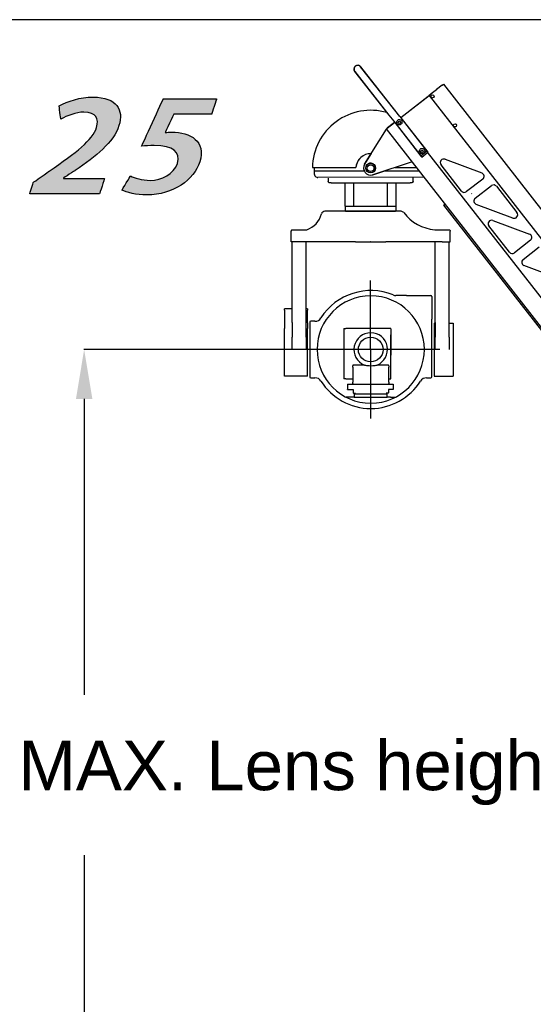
# Model space of a CAD drawing. Header units: millimetres. Extents: x -57594 to -45714, y -4242 to 13786.
# Tile 15 of 23: x -54490 to -53034, y 10999 to 13786. Entities that reach past the tile are written whole.
import ezdxf

# ---------------------------------------------------------------- set-up
doc = ezdxf.new("R2010")
doc.units = ezdxf.units.MM
doc.header["$LTSCALE"] = 50
doc.layers.add('AM_5', color=3, linetype='Continuous', lineweight=25)
doc.layers.add('Layer 1', color=7, linetype='Continuous')
doc.styles.add('Aktuální-ISO', font='arial.ttf')

# ---------------------------------------------------------------- blocks, each defined once
blk = doc.blocks.new('kamera')
at = {"color": 253}
for p, q in [((26309.5, 8438.8), (26306.5, 8438.8)), ((26310.3, 8438.8), (26309.5, 8438.8)), ((26309.5, 8438.8), (26309.5, 8438.8)), ((26355.9, 8438.8), (26310.3, 8438.8)), ((26358.6, 8438.8), (26355.9, 8438.8)), ((26380.6, 8438.8), (26358.6, 8438.8)), ((26393.8, 8438.8), (26380.6, 8438.8)), ((26403.3, 8438.8), (26393.8, 8438.8)), ((26436, 8438.8), (26403.3, 8438.8)), ((26436, 8438.8), (26437, 8438.8)), ((26469.6, 8438.8), (26437, 8438.8)), ((26479.2, 8438.8), (26469.6, 8438.8)), ((26492.3, 8438.8), (26479.2, 8438.8)), ((26512.5, 8438.8), (26492.3, 8438.8)), ((26521.3, 8438.8), (26512.5, 8438.8)), ((26522.1, 8438.8), (26521.3, 8438.8)), ((26523, 8438.8), (26522.1, 8438.8)), ((26523, 8438.8), (26523, 8438.8)), ((26213, 8386.8), (26211, 8384.8)), ((26211, 8384.8), (26211, 8382.8)), ((26211, 8352.8), (26211, 8382.8)), ((26213, 8386.8), (26255, 8386.8)), ((26618, 8386.8), (26660, 8386.8)), ((26660, 8386.8), (26662, 8384.8)), ((26662, 8384.8), (26662, 8382.8)), ((26662, 8352.8), (26662, 8382.8)), ((26234, 8352.8), (26211, 8352.8)), ((26214, 8124.5), (26214, 8352.8)), ((26393.8, 8352.8), (26234, 8352.8)), ((26254, 8124.5), (26254, 8352.8)), ((26393.8, 8352.8), (26403.3, 8352.8)), ((26403.3, 8352.8), (26436, 8352.8)), ((26437, 8352.8), (26436, 8352.8)), ((26437, 8352.8), (26469.6, 8352.8)), ((26469.6, 8352.8), (26479.2, 8352.8)), ((26639, 8352.8), (26479.2, 8352.8)), ((26619, 8124.5), (26619, 8352.8)), ((26639, 8352.8), (26662, 8352.8)), ((26659, 8124.5), (26659, 8352.8)), ((26436.8, 7851.8), (26436.2, 8243.2)), ((26537.5, 8200.5), (26507.5, 8200.5)), ((26537.5, 8200.5), (26606.5, 8200.5)), ((26609.5, 8197.5), (26609.5, 8133.5)), ((26192, 8158.5), (26192, 8162.5)), ((26214, 8162.5), (26192, 8162.5)), ((26192, 8158.5), (26192, 8122.7)), ((26257, 8162.5), (26254, 8162.5)), ((26257, 8162.5), (26257, 8158.5)), ((26257, 8122.7), (26257, 8158.5)), ((26192, 8122.7), (26192, 8106.9)), ((26214, 8124.5), (26214, 8082.7)), ((26254, 8082.7), (26254, 8124.5)), ((26257, 8122.7), (26257, 8106.9)), ((26263.5, 8124.5), (26263.5, 7970.5)), ((26278.5, 8127.5), (26266.5, 8127.5)), ((26609.5, 7970.5), (26609.5, 8133.5)), ((26616, 8122.5), (26616, 7972.5)), ((26616, 8122.5), (26619, 8122.5)), ((26619, 8124.5), (26619, 8082.7)), ((26659, 8082.7), (26659, 8124.5)), ((26659, 8122.5), (26670, 8122.5)), ((26670, 8122.5), (26670, 7972.5)), ((26192, 8048.5), (26192, 8106.9)), ((26257, 8046.5), (26257, 8106.9)), ((26360.5, 8106.5), (26360.5, 7965.5)), ((26361.5, 8107.5), (26365.9, 8107.5)), ((26371.8, 8107.5), (26365.9, 8107.5)), ((26376.5, 8107.5), (26371.8, 8107.5)), ((26492.5, 8107.5), (26376.5, 8107.5)), ((26493.5, 8106.5), (26493.5, 8089.5)), ((26493.5, 8106.5), (26493.5, 8031.5)), ((26493.5, 8106.5), (26493.5, 8106.5)), ((26493.5, 8031.5), (26493.5, 8089.5)), ((26192, 8046.5), (26192, 8048.5)), ((26192, 7972.5), (26192, 8046.5)), ((26214, 8048.5), (26214.1, 8048.5)), ((26632.2, 8047.8), (26240.8, 8047.2)), ((26253.9, 8048.5), (26253.9, 8048.5)), ((26257, 7972.5), (26257, 8046.5)), ((26493.5, 7965.5), (26493.5, 8031.5)), ((26385.5, 7997.5), (26385.5, 8001.5)), ((26418.6, 8003.5), (26387.5, 8003.5)), ((26485.5, 8003.5), (26454.4, 8003.5)), ((26487.5, 8001.5), (26487.5, 7997.5)), ((26385.5, 7997.5), (26385.5, 7955.5)), ((26487.5, 7955.5), (26487.5, 7997.5)), ((26257, 7972.5), (26192, 7972.5)), ((26266.5, 7967.5), (26278.5, 7967.5)), ((26365.9, 7964.5), (26361.5, 7964.5)), ((26365.9, 7964.5), (26371.8, 7964.5)), ((26370.3, 7949.5), (26370.3, 7935)), ((26370.3, 7949.5), (26500.3, 7949.5)), ((26371.8, 7964.5), (26376.5, 7964.5)), ((26376.5, 7964.5), (26384.5, 7964.5)), ((26385.5, 7951.5), (26385.5, 7955.5)), ((26385.5, 7951.5), (26385.5, 7950.5)), ((26386.5, 7949.5), (26387.5, 7949.5)), ((26485.5, 7949.5), (26486.5, 7949.5)), ((26487.5, 7955.5), (26487.5, 7951.5)), ((26487.5, 7950.5), (26487.5, 7951.5)), ((26488.5, 7964.5), (26492.5, 7964.5)), ((26500.3, 7949.5), (26500.3, 7934.5)), ((26594.5, 7967.5), (26606.5, 7967.5)), ((26616, 7972.5), (26649.4, 7972.5)), ((26653.5, 7972.5), (26670, 7972.5)), ((26370.8, 7934.5), (26370.3, 7935)), ((26370.8, 7934.5), (26386.5, 7934.5)), ((26386.5, 7934.5), (26386.5, 7925)), ((26386.5, 7925), (26387.5, 7924)), ((26387.5, 7924), (26392.9, 7924)), ((26391, 7922.5), (26390, 7922.5)), ((26390, 7922.5), (26390, 7912.5)), ((26391, 7922.5), (26482, 7922.5)), ((26485.9, 7924.1), (26480.5, 7924.1)), ((26482.4, 7922.6), (26483.4, 7922.6)), ((26483, 7912.5), (26483, 7922.5)), ((26486.9, 7925.1), (26485.9, 7924.1)), ((26500.3, 7934.5), (26486.5, 7934.5)), ((26486.9, 7934.6), (26486.9, 7925.1)), ((26380.3, 7912.5), (26366.7, 7912.5)), ((26390, 7912.5), (26380.3, 7912.5)), ((26390, 7912.5), (26391, 7912.5)), ((26391, 7912.5), (26482, 7912.5)), ((26482, 7912.5), (26483, 7912.5)), ((26492.7, 7912.5), (26483, 7912.5)), ((26492.7, 7912.5), (26506.4, 7912.5))]:
    blk.add_line(p, q, dxfattribs=at)
blk.add_circle((26436.5, 8047.5), 35, dxfattribs=at)
for centre, radius, start, end in [((26235.6, 8447), 63.2, 287.8737, 345.726), ((26306.5, 8428.8), 10, 90.3061, 165.3252), ((26522.1, 8428.8), 10, 38.8046, 90), ((26628.9, 8511.2), 124.8, 217.5214, 264.9816), ((26436.5, 8047.5), 152, 270.1885, 269.8115), ((26436.5, 8047.5), 167, 67.6885, 147.6724), ((26507.5, 8220.5), 20, 247.6885, 270), ((26606.5, 8197.5), 3, 0, 90), ((26266.5, 8124.5), 3, 90, 180), ((26278.5, 8147.5), 20, 270, 327.6724), ((26361.5, 8106.5), 1, 90, 180), ((26436.5, 8047.5), 47.5, 292.1324, 247.8676), ((26492.5, 8106.5), 1, 0, 90), ((26387.5, 8001.5), 2, 90, 180), ((26485.5, 8001.5), 2, 0, 90), ((26266.5, 7970.5), 3, 180, 270), ((26278.5, 7947.5), 20, 32.3276, 90), ((26436.5, 8047.5), 167, 212.3276, 269.8285), ((26361.5, 7965.5), 1, 180, 270), ((26384.5, 7963.5), 1, 0, 90), ((26386.5, 7950.5), 1, 180, 270), ((26436.5, 8047.5), 167, 270.1715, 327.6724), ((26486.5, 7950.5), 1, 270, 0), ((26488.5, 7963.5), 1, 90, 180), ((26492.5, 7965.5), 1, 270, 0), ((26594.5, 7947.5), 20, 90, 147.6724), ((26606.5, 7970.5), 3, 270, 0), ((26436.5, 8047.5), 152, 269.8115, 270.1885), ((26436.5, 8047.5), 167, 269.8285, 270.1715)]:
    blk.add_arc(centre, radius, start, end, dxfattribs=at)
blk.add_open_spline([(26306.5, 8438.8), (26306.5, 8438.8), (26306.5, 8438.8), (26306.5, 8438.8)], degree=3, dxfattribs=at)
for points, knots in [([(26214, 8048.5), (26214, 8049.4), (26214, 8050.4), (26214, 8052.8), (26214, 8054.2), (26214, 8058.2), (26214, 8060.6), (26214.1, 8069.9), (26214, 8076.5), (26214, 8082.7)], [0.097215, 0.097215, 0.097215, 0.097215, 0.371077, 0.371077, 0.786822, 0.786822, 1.499937, 1.499937, 3.500868, 3.500868, 3.500868, 3.500868]), ([(26254, 8082.7), (26254, 8076.5), (26253.9, 8069.9), (26253.9, 8060.6), (26253.9, 8058.1), (26253.9, 8054.7), (26253.9, 8053.7), (26253.9, 8052), (26253.9, 8051.3), (26253.9, 8049.9), (26253.9, 8049.2), (26253.9, 8048.5)], [0, 0, 0, 0, 2.09324, 2.09324, 2.836735, 2.836735, 3.13237, 3.13237, 3.33448, 3.33448, 3.551551, 3.551551, 3.551551, 3.551551]), ([(26619.1, 8047.5), (26619.1, 8047.5), (26619.1, 8047.5), (26619, 8048.7), (26619, 8049.9), (26619, 8052.2), (26619, 8053.3), (26619, 8061.8), (26619, 8069), (26619, 8078.1), (26619, 8080.5), (26619, 8082.7)], [-0.001801, -0.001801, -0.001801, -0.001801, 0, 0, 0.346593, 0.346593, 0.67107, 0.67107, 2.775904, 2.775904, 3.505598, 3.505598, 3.505598, 3.505598]), ([(26659, 8082.7), (26659, 8080.5), (26659, 8078.1), (26658.9, 8068.9), (26658.9, 8061.7), (26658.9, 8053.2), (26658.9, 8052.1), (26658.9, 8049.8), (26658.9, 8048.6), (26658.9, 8047.5), (26658.9, 8047.5), (26658.9, 8047.5)], [0, 0, 0, 0, 0.765388, 0.765388, 2.984152, 2.984152, 3.323036, 3.323036, 3.676875, 3.676875, 3.678759, 3.678759, 3.678759, 3.678759]), ([(26418.6, 8003.5), (26418.6, 8003.5), (26418.6, 8003.5), (26418.7, 8003.5), (26418.7, 8003.5), (26418.9, 8003.4), (26419.1, 8003.4), (26420, 8003.2), (26421, 8003), (26423.2, 8002.7), (26425.1, 8002.4), (26430.2, 8001.9), (26433.5, 8001.7), (26440.5, 8001.8), (26443.7, 8002), (26448.6, 8002.5), (26450.4, 8002.8), (26452.3, 8003.1), (26453, 8003.2), (26453.7, 8003.3), (26453.9, 8003.4), (26454.2, 8003.4), (26454.3, 8003.5), (26454.4, 8003.5), (26454.4, 8003.5), (26454.4, 8003.5)], [-7.415109, -7.415109, -7.415109, -7.415109, -7.384028, -7.384028, -7.351449, -7.351449, -7.271837, -7.271837, -6.996388, -6.996388, -6.391073, -6.391073, -5.657282, -5.657282, -4.933058, -4.933058, -4.346833, -4.346833, -4.091013, -4.091013, -3.97253, -3.97253, -3.899901, -3.899901, -3.850288, -3.850288, -3.850288, -3.850288]), ([(26649.4, 7972.5), (26649.4, 7972.5), (26649.5, 7972.5), (26649.7, 7972.5), (26649.8, 7972.5), (26650.2, 7972.5), (26650.4, 7972.5), (26650.9, 7972.5), (26651.2, 7972.5), (26651.7, 7972.5), (26652, 7972.5), (26652.5, 7972.5), (26652.7, 7972.5), (26653.1, 7972.5), (26653.3, 7972.5), (26653.5, 7972.5), (26653.5, 7972.5), (26653.5, 7972.5)], [0.3114615, 0.3114615, 0.3114615, 0.3114615, 0.3893268, 0.3893268, 0.4671922, 0.4671922, 0.5450576, 0.5450576, 0.6229229, 0.6229229, 0.7007883, 0.7007883, 0.7786537, 0.7786537, 0.856519, 0.856519, 0.9343844, 0.9343844, 0.9343844, 0.9343844])]:
    blk.add_open_spline(points, degree=3, knots=knots, dxfattribs=at)

msp = doc.modelspace()

# ---------------------------------------------------------------- hatches: boundary and pattern name
h = msp.add_hatch(color=256)
h.dxf.hatch_style = 1
edge = h.paths.add_edge_path()
edge.add_spline(control_points=[(-54208.107, 13486.503), (-54194.291, 13530.388), (-54213.725, 13567.09), (-54281.567, 13567.09), (-54281.567, 13567.09), (-54281.567, 13567.09), (-54281.567, 13567.09), (-54281.568, 13567.09)], knot_values=[0.20000067, 0.20000067, 0.20000067, 0.20000067, 0.26666667, 0.26666667, 0.26666667, 0.26666668, 0.26666733, 0.26666733, 0.26666733, 0.26666733], degree=3, periodic=0)
edge.add_spline(control_points=[(-54281.568, 13567.09), (-54318, 13567.089), (-54354.257, 13555.685), (-54377.972, 13542.858), (-54377.972, 13542.858), (-54377.972, 13542.858), (-54377.972, 13542.858), (-54377.972, 13542.858)], knot_values=[0.26666733, 0.26666733, 0.26666733, 0.26666733, 0.33333333, 0.33333333, 0.33333333, 0.33333334, 0.333334, 0.333334, 0.333334, 0.333334], degree=3, periodic=0)
edge.add_spline(control_points=[(-54377.972, 13542.858), (-54377.972, 13542.857), (-54372.701, 13505.089), (-54372.701, 13505.089), (-54372.701, 13505.089), (-54372.701, 13505.089), (-54372.701, 13505.09), (-54372.701, 13505.09)], knot_values=[0.333334, 0.333334, 0.333334, 0.333334, 0.4, 0.4, 0.4, 0.40000001, 0.40000067, 0.40000067, 0.40000067, 0.40000067], degree=3, periodic=0)
edge.add_spline(control_points=[(-54372.701, 13505.09), (-54355.119, 13514.35), (-54330.514, 13524.688), (-54307.475, 13524.688), (-54307.475, 13524.688), (-54307.474, 13524.688), (-54307.474, 13524.688), (-54307.474, 13524.688)], knot_values=[0.40000067, 0.40000067, 0.40000067, 0.40000067, 0.46666667, 0.46666667, 0.46666667, 0.46666668, 0.46666733, 0.46666733, 0.46666733, 0.46666733], degree=3, periodic=0)
edge.add_spline(control_points=[(-54307.474, 13524.688), (-54272.718, 13524.688), (-54264.238, 13505.089), (-54271.657, 13481.511), (-54271.657, 13481.511), (-54271.657, 13481.511), (-54271.658, 13481.511), (-54271.658, 13481.51)], knot_values=[0.46666733, 0.46666733, 0.46666733, 0.46666733, 0.53333333, 0.53333333, 0.53333333, 0.53333334, 0.533334, 0.533334, 0.533334, 0.533334], degree=3, periodic=0)
edge.add_spline(control_points=[(-54271.658, 13481.51), (-54283.123, 13445.105), (-54329.218, 13410.42), (-54405.743, 13357.566), (-54405.743, 13357.566), (-54405.743, 13357.566), (-54405.743, 13357.566), (-54405.743, 13357.566)], knot_values=[0.533334, 0.533334, 0.533334, 0.533334, 0.6, 0.6, 0.6, 0.60000001, 0.60000067, 0.60000067, 0.60000067, 0.60000067], degree=3, periodic=0)
edge.add_spline(control_points=[(-54405.743, 13357.566), (-54405.744, 13357.565), (-54451.014, 13325.497), (-54451.014, 13325.497), (-54451.014, 13325.497), (-54451.014, 13325.497), (-54451.014, 13325.497), (-54451.014, 13325.497)], knot_values=[0.60000067, 0.60000067, 0.60000067, 0.60000067, 0.66666667, 0.66666667, 0.66666667, 0.66666668, 0.66666733, 0.66666733, 0.66666733, 0.66666733], degree=3, periodic=0)
edge.add_spline(control_points=[(-54451.014, 13325.497), (-54451.014, 13325.496), (-54461.225, 13293.07), (-54461.225, 13293.07), (-54461.225, 13293.07), (-54461.225, 13293.07), (-54461.225, 13293.07), (-54461.225, 13293.07)], knot_values=[0.66666733, 0.66666733, 0.66666733, 0.66666733, 0.73333333, 0.73333333, 0.73333333, 0.73333334, 0.733334, 0.733334, 0.733334, 0.733334], degree=3, periodic=0)
edge.add_spline(control_points=[(-54461.225, 13293.07), (-54461.221, 13293.07), (-54263.15, 13293.07), (-54263.15, 13293.07), (-54263.15, 13293.07), (-54263.15, 13293.07), (-54263.15, 13293.07), (-54263.15, 13293.07)], knot_values=[0.733334, 0.733334, 0.733334, 0.733334, 0.8, 0.8, 0.8, 0.80000001, 0.80000067, 0.80000067, 0.80000067, 0.80000067], degree=3, periodic=0)
edge.add_spline(control_points=[(-54263.15, 13293.07), (-54263.149, 13293.071), (-54249.349, 13336.901), (-54249.349, 13336.901), (-54249.349, 13336.901), (-54249.349, 13336.901), (-54249.349, 13336.901), (-54249.349, 13336.901)], knot_values=[0.80000067, 0.80000067, 0.80000067, 0.80000067, 0.86666667, 0.86666667, 0.86666667, 0.86666668, 0.866668, 0.866668, 0.866668, 0.866668], degree=3, periodic=0)
edge.add_spline(control_points=[(-54249.349, 13336.901), (-54249.351, 13336.901), (-54365.765, 13336.901), (-54365.765, 13336.901), (-54365.765, 13336.901), (-54365.709, 13337.078), (-54365.653, 13337.255)], knot_values=[0.866668, 0.866668, 0.866668, 0.866668, 1, 1, 1, 1.03333333, 1.03333333, 1.03333333, 1.03333333], degree=3, periodic=0)
edge.add_spline(control_points=[(-54365.54, 13337.61), (-54365.539, 13337.61), (-54332.207, 13359.704), (-54332.207, 13359.704), (-54332.207, 13359.704), (-54332.206, 13359.704), (-54332.206, 13359.704), (-54332.205, 13359.705)], knot_values=[0.06666733, 0.06666733, 0.06666733, 0.06666733, 0.13333333, 0.13333333, 0.13333333, 0.13333334, 0.133334, 0.133334, 0.133334, 0.133334], degree=3, periodic=0)
edge.add_spline(control_points=[(-54332.205, 13359.705), (-54273.646, 13399.375), (-54223.182, 13438.632), (-54208.107, 13486.502), (-54208.107, 13486.502), (-54208.107, 13486.502), (-54208.107, 13486.503), (-54208.107, 13486.503)], knot_values=[0.133334, 0.133334, 0.133334, 0.133334, 0.2, 0.2, 0.2, 0.20000001, 0.20000067, 0.20000067, 0.20000067, 0.20000067], degree=3, periodic=0)
edge = h.paths.add_edge_path()
edge.add_spline(control_points=[(-54052.366, 13519.373), (-54052.364, 13519.373), (-53945.292, 13519.373), (-53945.292, 13519.373), (-53945.292, 13519.373), (-53945.292, 13519.373), (-53945.292, 13519.373), (-53945.292, 13519.373)], knot_values=[0.66666733, 0.66666733, 0.66666733, 0.66666733, 0.73333333, 0.73333333, 0.73333333, 0.73333334, 0.733334, 0.733334, 0.733334, 0.733334], degree=3, periodic=0)
edge.add_spline(control_points=[(-53945.292, 13519.373), (-53945.291, 13519.374), (-53931.676, 13562.625), (-53931.676, 13562.625), (-53931.676, 13562.625), (-53931.676, 13562.625), (-53931.676, 13562.625), (-53931.676, 13562.625)], knot_values=[0.733334, 0.733334, 0.733334, 0.733334, 0.8, 0.8, 0.8, 0.80000001, 0.80000067, 0.80000067, 0.80000067, 0.80000067], degree=3, periodic=0)
edge.add_spline(control_points=[(-53931.676, 13562.625), (-53931.679, 13562.625), (-54082.495, 13562.625), (-54082.495, 13562.625), (-54082.495, 13562.625), (-54082.495, 13562.625), (-54082.495, 13562.625), (-54082.495, 13562.625)], knot_values=[0.80000067, 0.80000067, 0.80000067, 0.80000067, 0.86666667, 0.86666667, 0.86666667, 0.86666668, 0.866668, 0.866668, 0.866668, 0.866668], degree=3, periodic=0)
edge.add_spline(control_points=[(-54082.495, 13562.625), (-54082.496, 13562.622), (-54143.96, 13428.265), (-54143.96, 13428.265)], knot_values=[0.866668, 0.866668, 0.866668, 0.866668, 1, 1, 1, 1], degree=3, periodic=0)
edge.add_spline(control_points=[(-54143.96, 13428.265), (-54133.21, 13429.326), (-54122.154, 13430.031), (-54107.992, 13430.031), (-54107.992, 13430.031), (-54107.991, 13430.031), (-54107.991, 13430.031), (-54107.99, 13430.031)], knot_values=[0, 0, 0, 0, 0.06666667, 0.06666667, 0.06666667, 0.06666668, 0.06666733, 0.06666733, 0.06666733, 0.06666733], degree=3, periodic=0)
edge.add_spline(control_points=[(-54107.99, 13430.031), (-54054.657, 13430.031), (-54032.441, 13411.954), (-54042.595, 13379.693), (-54042.595, 13379.693), (-54042.595, 13379.693), (-54042.595, 13379.692), (-54042.595, 13379.692)], knot_values=[0.06666733, 0.06666733, 0.06666733, 0.06666733, 0.13333333, 0.13333333, 0.13333333, 0.13333334, 0.133334, 0.133334, 0.133334, 0.133334], degree=3, periodic=0)
edge.add_spline(control_points=[(-54042.595, 13379.692), (-54052.307, 13348.853), (-54087.356, 13331.482), (-54119.437, 13331.482), (-54119.437, 13331.482), (-54119.437, 13331.482), (-54119.437, 13331.482), (-54119.437, 13331.482)], knot_values=[0.133334, 0.133334, 0.133334, 0.133334, 0.2, 0.2, 0.2, 0.20000001, 0.20000067, 0.20000067, 0.20000067, 0.20000067], degree=3, periodic=0)
edge.add_spline(control_points=[(-54119.437, 13331.482), (-54143.6, 13331.482), (-54164.395, 13338.218), (-54175.106, 13343.889), (-54175.106, 13343.889), (-54175.106, 13343.889), (-54175.106, 13343.889), (-54175.106, 13343.889)], knot_values=[0.20000067, 0.20000067, 0.20000067, 0.20000067, 0.26666667, 0.26666667, 0.26666667, 0.26666668, 0.26666733, 0.26666733, 0.26666733, 0.26666733], degree=3, periodic=0)
edge.add_spline(control_points=[(-54175.106, 13343.889), (-54175.107, 13343.888), (-54199.69, 13304.18), (-54199.69, 13304.18), (-54199.69, 13304.18), (-54199.69, 13304.18), (-54199.69, 13304.18), (-54199.69, 13304.18)], knot_values=[0.26666733, 0.26666733, 0.26666733, 0.26666733, 0.33333333, 0.33333333, 0.33333333, 0.33333334, 0.333334, 0.333334, 0.333334, 0.333334], degree=3, periodic=0)
edge.add_spline(control_points=[(-54199.69, 13304.18), (-54186.506, 13297.093), (-54160.299, 13290.357), (-54129.049, 13290.357), (-54129.049, 13290.357), (-54129.049, 13290.357), (-54129.048, 13290.357), (-54129.047, 13290.357)], knot_values=[0.333334, 0.333334, 0.333334, 0.333334, 0.4, 0.4, 0.4, 0.40000001, 0.40000067, 0.40000067, 0.40000067, 0.40000067], degree=3, periodic=0)
edge.add_spline(control_points=[(-54129.047, 13290.357), (-54054.891, 13290.358), (-53995.362, 13332.543), (-53979.177, 13383.953), (-53979.177, 13383.953), (-53979.177, 13383.953), (-53979.176, 13383.954), (-53979.176, 13383.954)], knot_values=[0.40000067, 0.40000067, 0.40000067, 0.40000067, 0.46666667, 0.46666667, 0.46666667, 0.46666668, 0.46666733, 0.46666733, 0.46666733, 0.46666733], degree=3, periodic=0)
edge.add_spline(control_points=[(-53979.176, 13383.954), (-53960.986, 13441.734), (-54004.39, 13467.968), (-54059.381, 13467.968), (-54059.381, 13467.968), (-54059.382, 13467.968), (-54059.382, 13467.968), (-54059.382, 13467.968)], knot_values=[0.46666733, 0.46666733, 0.46666733, 0.46666733, 0.53333333, 0.53333333, 0.53333333, 0.53333334, 0.533334, 0.533334, 0.533334, 0.533334], degree=3, periodic=0)
edge.add_spline(control_points=[(-54059.382, 13467.968), (-54066.047, 13467.968), (-54071.165, 13467.613), (-54077.213, 13466.908), (-54077.213, 13466.908), (-54077.213, 13466.908), (-54077.213, 13466.908), (-54077.213, 13466.908)], knot_values=[0.533334, 0.533334, 0.533334, 0.533334, 0.6, 0.6, 0.6, 0.60000001, 0.60000067, 0.60000067, 0.60000067, 0.60000067], degree=3, periodic=0)
edge.add_spline(control_points=[(-54077.213, 13466.908), (-54077.212, 13466.909), (-54052.366, 13519.373), (-54052.366, 13519.373), (-54052.366, 13519.373), (-54052.366, 13519.373), (-54052.366, 13519.373), (-54052.366, 13519.373)], knot_values=[0.60000067, 0.60000067, 0.60000067, 0.60000067, 0.66666667, 0.66666667, 0.66666667, 0.66666668, 0.66666733, 0.66666733, 0.66666733, 0.66666733], degree=3, periodic=0)

# ---------------------------------------------------------------- linework, layer by layer
at = {"color": 253}
for p, q in [((-53540.643, 13639.276), (-53443.727, 13516.512)), ((-53539.824, 13639.729), (-53443.529, 13516.477)), ((-53426.459, 13530.144), (-53523.375, 13652.907)), ((-53426.193, 13530.022), (-53522.488, 13653.273)), ((-53409.883, 13509.146), (-53323.202, 13576.869)), ((-53316.256, 13582.169), (-53329.051, 13572.173)), ((-53320.05, 13579.332), (-53323.202, 13576.869)), ((-53322.352, 13577.406), (-53322.414, 13577.485)), ((-53316.256, 13582.169), (-53315.848, 13582.488)), ((-53308.602, 13588.149), (-53315.848, 13582.488)), ((-53308.195, 13588.467), (-53308.602, 13588.149)), ((-53291.935, 13601.17), (-53308.195, 13588.467)), ((-53291.935, 13601.17), (-53288.783, 13603.633)), ((-53288.783, 13603.633), (-51287.883, 11042.598)), ((-53409.822, 13509.067), (-53329.445, 13571.865)), ((-53329.445, 13571.865), (-53329.051, 13572.173)), ((-53329.445, 13571.865), (-51328.545, 11010.83)), ((-53427.369, 13531.525), (-53427.012, 13531.804)), ((-53412.478, 13512.434), (-53426.459, 13530.144)), ((-53412.301, 13512.241), (-53426.193, 13530.022)), ((-53427.238, 13495.619), (-53450.483, 13477.299)), ((-53448.496, 13478.979), (-53427.219, 13495.602)), ((-53443.727, 13516.512), (-53429.746, 13498.802)), ((-53443.529, 13516.477), (-53429.638, 13498.697)), ((-53427.158, 13495.523), (-53430.664, 13492.784)), ((-53429.746, 13498.802), (-53349.906, 13397.469)), ((-53429.638, 13498.697), (-53352.663, 13400.174)), ((-53412.478, 13512.434), (-53332.528, 13411.161)), ((-53412.301, 13512.241), (-53335.327, 13413.718)), ((-53511.997, 13376.939), (-53449.899, 13476.551)), ((-53511.996, 13376.94), (-53449.898, 13476.551)), ((-53450.483, 13477.299), (-53447.331, 13479.762)), ((-51449.583, 10916.264), (-53450.483, 13477.299)), ((-53448.434, 13478.9), (-53448.496, 13478.979)), ((-53431.072, 13492.465), (-53447.331, 13479.762)), ((-53430.664, 13492.784), (-53431.072, 13492.465)), ((-53335.327, 13413.718), (-53352.663, 13400.174)), ((-53349.906, 13397.469), (-53332.528, 13411.161)), ((-51408.922, 10948.032), (-53333.48, 13411.354)), ((-53493.098, 13407.259), (-53512.002, 13376.935)), ((-53493.098, 13407.259), (-53512.001, 13376.935)), ((-53507.29, 13384.494), (-53507.288, 13384.492)), ((-53377.188, 13383.486), (-53488.863, 13347.332)), ((-53284.168, 13391.315), (-53180.117, 13352.54)), ((-53659.916, 13367.858), (-53536.836, 13367.858)), ((-53654.943, 13367.859), (-53654.943, 13349.859)), ((-53513.143, 13357.86), (-53654.943, 13357.86)), ((-53512.877, 13375.405), (-53512.868, 13375.393)), ((-53488.87, 13347.327), (-53454.745, 13358.375)), ((-53488.869, 13347.327), (-53454.745, 13358.375)), ((-53414.393, 13357.86), (-53456.342, 13357.86)), ((-53452.943, 13358.961), (-53452.943, 13357.86)), ((-53425.46, 13367.858), (-53364.978, 13367.858)), ((-53357.166, 13357.859), (-53414.393, 13357.86)), ((-53359.943, 13357.859), (-53364.943, 13357.859)), ((-53237.289, 13301.23), (-53295.54, 13375.788)), ((-53654.943, 13349.859), (-53654.943, 13349.856)), ((-53647.943, 13340.319), (-53647.943, 13340.319)), ((-53647.943, 13340.317), (-53647.943, 13340.316)), ((-53343.459, 13340.314), (-53644.943, 13339.856)), ((-53614.943, 13337.359), (-53614.943, 13327.859)), ((-53614.943, 13327.859), (-53614.943, 13327.856)), ((-53490.575, 13346.86), (-53490.466, 13346.721)), ((-53480.397, 13350.073), (-53480.395, 13350.07)), ((-53374.943, 13327.859), (-53374.942, 13340.266)), ((-53374.943, 13327.856), (-53374.943, 13327.859)), ((-53177.452, 13335.289), (-53223.252, 13299.506)), ((-53606.755, 13324.855), (-53383.131, 13324.855)), ((-53567.443, 13258.862), (-53567.443, 13324.862)), ((-53542.443, 13258.863), (-53542.443, 13324.862)), ((-53447.443, 13258.863), (-53447.443, 13324.862)), ((-53422.443, 13258.863), (-53422.443, 13324.862)), ((-53198.574, 13280.717), (-53152.774, 13316.5)), ((-53138.737, 13314.776), (-53080.486, 13240.218)), ((-53209.075, 13293.451), (-53208.198, 13294.136)), ((-53567.443, 13258.862), (-53567.443, 13246.362)), ((-53567.443, 13258.862), (-53422.443, 13258.862)), ((-53567.443, 13246.362), (-53567.443, 13246.354)), ((-53564.943, 13243.854), (-53424.287, 13243.857)), ((-53422.443, 13246.362), (-53422.443, 13258.862)), ((-53422.443, 13246.352), (-53422.443, 13246.362)), ((-53288.661, 13261.094), (-53284.254, 13264.536)), ((-53288.661, 13261.094), (-51453.99, 10912.821)), ((-53091.858, 13224.691), (-53195.909, 13263.466)), ((-53148.723, 13217.953), (-53044.671, 13179.177)), ((-53101.843, 13127.867), (-53160.095, 13202.426)), ((-53042.007, 13161.927), (-53087.807, 13126.144)), ((-53063.128, 13107.354), (-53017.328, 13143.137)), ((-52956.412, 13051.328), (-53060.464, 13090.104))]:
    msp.add_line(p, q, dxfattribs=at)
msp.add_lwpolyline([(-45713.773, 5386.402), (-45713.773, 13786.402), (-57593.773, 13786.402), (-57593.773, 5386.402)], close=True)
for centre, radius in [((-53319.791, 13569.255), 4.5), ((-53413.564, 13495.991), 3.323), ((-53255.762, 13487.302), 4.5), ((-53349.536, 13414.038), 3.323), ((-53495.024, 13366.359), 14), ((-53495.024, 13366.359), 9.458)]:
    msp.add_circle(centre, radius, dxfattribs=at)
for centre, radius, start, end in [((-53532.009, 13646.092), 11, 38.289354, 218.289354), ((-53531.156, 13646.501), 11, 38, 218), ((-53494.943, 13364.858), 165, 73.885376, 178.958201), ((-53494.943, 13364.858), 42, 87.849191, 175.903956), ((-53494.943, 13364.857), 42, 137.818655, 175.903956), ((-53287.66, 13381.945), 10, 69.561812, 218), ((-53495.025, 13366.359), 20, 148.060769, 287.939231), ((-53495.024, 13366.359), 20, 148.060769, 287.939231), ((-53495.03, 13366.354), 20, 148.060769, 153.122315), ((-53495.029, 13366.355), 20, 148.060769, 153.125813), ((-53495.024, 13366.359), 14, 308.000226, 127.999774), ((-53644.943, 13349.859), 10, 180, 252.542397), ((-53644.943, 13349.856), 10, 180, 252.542397), ((-53495.03, 13366.354), 20, 282.877685, 287.939231), ((-53495.029, 13366.355), 20, 282.874187, 287.939231), ((-53183.609, 13343.169), 10, 308, 69.561812), ((-53229.409, 13307.386), 10, 218, 308), ((-53146.617, 13308.62), 10, 38, 128), ((-53192.417, 13272.837), 10, 128, 249.561812), ((-53564.943, 13246.354), 2.5, 180, 270), ((-53152.215, 13208.582), 10, 69.561812, 218), ((-53088.366, 13234.061), 10, 249.561812, 38), ((-53048.163, 13169.807), 10, 308, 69.561812), ((-53093.963, 13134.024), 10, 218, 308), ((-53056.972, 13099.474), 10, 128, 249.561812)]:
    msp.add_arc(centre, radius, start, end, dxfattribs=at)
for points, knots in [([(-53427.012, 13531.804), (-53426.474, 13531.039), (-53425.947, 13530.231), (-53425.323, 13529.174), (-53425.191, 13528.944), (-53425.062, 13528.713)], [8.601666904, 8.601666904, 8.601666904, 8.601666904, 8.865476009, 8.865476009, 8.93822456, 8.93822456, 8.93822456, 8.93822456]), ([(-53409.012, 13490.291), (-53409.779, 13489.685), (-53410.705, 13489.211), (-53412.631, 13488.681), (-53413.631, 13488.622), (-53415.452, 13488.836), (-53416.405, 13489.128), (-53418.144, 13490.085), (-53418.933, 13490.753), (-53419.546, 13491.53), (-53420.159, 13492.307), (-53420.627, 13493.229), (-53421.154, 13495.142), (-53421.216, 13496.138), (-53421.002, 13497.958), (-53420.712, 13498.917), (-53419.749, 13500.667), (-53419.074, 13501.458), (-53418.307, 13502.064)], [3.54012887, 3.54012887, 3.54012887, 3.54012887, 3.83330098, 3.83330098, 4.1264731, 4.1264731, 4.42332246, 4.42332246, 4.72017183, 4.72017183, 4.72017183, 5.01702119, 5.01702119, 5.31387055, 5.31387055, 5.60704267, 5.60704267, 5.90021478, 5.90021478, 5.90021478, 5.90021478]), ([(-53418.307, 13502.064), (-53417.54, 13502.669), (-53416.613, 13503.143), (-53414.687, 13503.673), (-53413.687, 13503.732), (-53411.867, 13503.518), (-53410.913, 13503.227), (-53409.174, 13502.27), (-53408.386, 13501.601), (-53407.16, 13500.048), (-53406.692, 13499.126), (-53406.165, 13497.212), (-53406.103, 13496.217), (-53406.317, 13494.396), (-53406.607, 13493.437), (-53407.569, 13491.687), (-53408.245, 13490.896), (-53409.012, 13490.291)], [1.18004296, 1.18004296, 1.18004296, 1.18004296, 1.47321507, 1.47321507, 1.76638718, 1.76638718, 2.06323655, 2.06323655, 2.36008591, 2.36008591, 2.65693528, 2.65693528, 2.95378464, 2.95378464, 3.24695676, 3.24695676, 3.54012887, 3.54012887, 3.54012887, 3.54012887]), ([(-53344.57, 13408.662), (-53345.337, 13408.056), (-53346.264, 13407.583), (-53348.189, 13407.052), (-53349.189, 13406.993), (-53351.01, 13407.208), (-53351.964, 13407.499), (-53353.702, 13408.456), (-53354.491, 13409.125), (-53355.104, 13409.901), (-53355.717, 13410.678), (-53356.185, 13411.6), (-53356.712, 13413.514), (-53356.774, 13414.509), (-53356.56, 13416.329), (-53356.27, 13417.288), (-53355.307, 13419.039), (-53354.632, 13419.83), (-53353.865, 13420.435)], [3.54012887, 3.54012887, 3.54012887, 3.54012887, 3.83330098, 3.83330098, 4.1264731, 4.1264731, 4.42332246, 4.42332246, 4.72017183, 4.72017183, 4.72017183, 5.01702119, 5.01702119, 5.31387055, 5.31387055, 5.60704267, 5.60704267, 5.90021478, 5.90021478, 5.90021478, 5.90021478]), ([(-53353.865, 13420.435), (-53353.098, 13421.041), (-53352.171, 13421.514), (-53350.246, 13422.045), (-53349.246, 13422.104), (-53347.425, 13421.889), (-53346.471, 13421.598), (-53344.733, 13420.641), (-53343.944, 13419.972), (-53342.718, 13418.419), (-53342.25, 13417.497), (-53341.723, 13415.583), (-53341.661, 13414.588), (-53341.875, 13412.768), (-53342.165, 13411.809), (-53343.128, 13410.059), (-53343.803, 13409.267), (-53344.57, 13408.662)], [1.18004296, 1.18004296, 1.18004296, 1.18004296, 1.47321507, 1.47321507, 1.76638718, 1.76638718, 2.06323655, 2.06323655, 2.36008591, 2.36008591, 2.65693528, 2.65693528, 2.95378464, 2.95378464, 3.24695676, 3.24695676, 3.54012887, 3.54012887, 3.54012887, 3.54012887]), ([(-53647.943, 13340.316), (-53647.749, 13340.256), (-53647.554, 13340.201), (-53647.159, 13340.102), (-53646.961, 13340.059), (-53646.561, 13339.986), (-53646.36, 13339.955), (-53645.957, 13339.905), (-53645.755, 13339.887), (-53645.349, 13339.862), (-53645.146, 13339.856), (-53644.943, 13339.856)], [1.266103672, 1.266103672, 1.266103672, 1.266103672, 1.327042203, 1.327042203, 1.387980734, 1.387980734, 1.448919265, 1.448919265, 1.509857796, 1.509857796, 1.570796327, 1.570796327, 1.570796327, 1.570796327]), ([(-53606.755, 13324.855), (-53607.486, 13324.855), (-53608.193, 13324.855), (-53609.442, 13324.855), (-53610.001, 13324.856), (-53610.916, 13324.856), (-53611.284, 13324.856), (-53611.785, 13324.856), (-53611.891, 13324.856), (-53611.953, 13324.856), (-53611.955, 13324.856), (-53611.963, 13324.856), (-53611.965, 13324.856), (-53611.969, 13324.856), (-53611.971, 13324.856), (-53611.976, 13324.856), (-53611.979, 13324.856), (-53611.986, 13324.856), (-53611.99, 13324.856), (-53612.002, 13324.856), (-53612.011, 13324.857), (-53612.057, 13324.858), (-53612.095, 13324.859), (-53612.178, 13324.865), (-53612.223, 13324.869), (-53612.404, 13324.888), (-53612.539, 13324.912), (-53612.982, 13325.023), (-53613.284, 13325.153), (-53613.823, 13325.496), (-53614.067, 13325.714), (-53614.47, 13326.207), (-53614.633, 13326.49), (-53614.86, 13327.086), (-53614.926, 13327.406), (-53614.942, 13327.768), (-53614.943, 13327.812), (-53614.943, 13327.856)], [0, 0, 0, 0, 0.22701992, 0.22701992, 0.44994206, 0.44994206, 0.67302912, 0.67302912, 0.89609811, 0.89609811, 0.9044694, 0.9044694, 0.90653337, 0.90653337, 0.90793814, 0.90793814, 0.9093476, 0.9093476, 0.9107581, 0.9107581, 0.91359606, 0.91359606, 0.92492365, 0.92492365, 0.93853687, 0.93853687, 0.97945611, 0.97945611, 1.07559332, 1.07559332, 1.17115868, 1.17115868, 1.26675046, 1.26675046, 1.36234136, 1.36234136, 1.37550695, 1.37550695, 1.37550695, 1.37550695]), ([(-53374.943, 13327.856), (-53374.943, 13327.532), (-53374.997, 13327.203), (-53375.202, 13326.594), (-53375.355, 13326.305), (-53375.738, 13325.796), (-53375.974, 13325.57), (-53376.498, 13325.207), (-53376.793, 13325.067), (-53377.25, 13324.933), (-53377.405, 13324.9), (-53377.641, 13324.87), (-53377.72, 13324.863), (-53377.824, 13324.858), (-53377.85, 13324.857), (-53377.881, 13324.856), (-53377.889, 13324.856), (-53377.899, 13324.856), (-53377.902, 13324.856), (-53377.91, 13324.856), (-53377.915, 13324.856), (-53377.924, 13324.856), (-53377.927, 13324.856), (-53377.932, 13324.856), (-53377.934, 13324.856), (-53377.941, 13324.856), (-53377.943, 13324.856), (-53377.959, 13324.856), (-53377.975, 13324.856), (-53378.072, 13324.856), (-53378.21, 13324.856), (-53378.68, 13324.856), (-53379.071, 13324.856), (-53380.028, 13324.855), (-53380.602, 13324.855), (-53381.817, 13324.855), (-53382.464, 13324.855), (-53383.131, 13324.855)], [0, 0, 0, 0, 0.09728761, 0.09728761, 0.19281761, 0.19281761, 0.2884107, 0.2884107, 0.38400153, 0.38400153, 0.43133289, 0.43133289, 0.45517681, 0.45517681, 0.46271126, 0.46271126, 0.46515422, 0.46515422, 0.46636063, 0.46636063, 0.46880702, 0.46880702, 0.47366708, 0.47366708, 0.47978854, 0.47978854, 0.49813866, 0.49813866, 0.55321076, 0.55321076, 0.71949627, 0.71949627, 0.94599513, 0.94599513, 1.16905531, 1.16905531, 1.37611683, 1.37611683, 1.37611683, 1.37611683]), ([(-53422.443, 13246.352), (-53422.443, 13246.082), (-53422.488, 13245.808), (-53422.659, 13245.301), (-53422.786, 13245.06), (-53423.106, 13244.636), (-53423.302, 13244.447), (-53423.739, 13244.145), (-53423.984, 13244.028), (-53424.365, 13243.916), (-53424.495, 13243.889), (-53424.691, 13243.864), (-53424.757, 13243.858), (-53424.841, 13243.854), (-53424.859, 13243.854), (-53424.883, 13243.853), (-53424.889, 13243.853), (-53424.901, 13243.853), (-53424.906, 13243.852), (-53424.915, 13243.852), (-53424.918, 13243.852), (-53424.925, 13243.852), (-53424.928, 13243.852), (-53424.933, 13243.852), (-53424.934, 13243.852), (-53424.94, 13243.852), (-53424.943, 13243.852), (-53424.956, 13243.852), (-53424.97, 13243.852), (-53425.053, 13243.852), (-53425.172, 13243.852), (-53425.606, 13243.852), (-53425.999, 13243.852), (-53426.977, 13243.852), (-53427.571, 13243.852), (-53428.89, 13243.852), (-53429.63, 13243.852), (-53431.059, 13243.852), (-53431.754, 13243.852), (-53432.443, 13243.852)], [0, 0, 0, 0, 0.08107308, 0.08107308, 0.16068141, 0.16068141, 0.24034232, 0.24034232, 0.32000133, 0.32000133, 0.35944351, 0.35944351, 0.37927278, 0.37927278, 0.38471348, 0.38471348, 0.38679444, 0.38679444, 0.38882764, 0.38882764, 0.3908522, 0.3908522, 0.39488792, 0.39488792, 0.40077887, 0.40077887, 0.41843499, 0.41843499, 0.4714159, 0.4714159, 0.63118567, 0.63118567, 0.87447422, 0.87447422, 1.11344353, 1.11344353, 1.35245521, 1.35245521, 1.5590499, 1.5590499, 1.5590499, 1.5590499])]:
    msp.add_open_spline(points, degree=3, knots=knots, dxfattribs=at)
msp.add_open_spline([(-53425.062, 13528.713), (-53424.977, 13528.558), (-53424.892, 13528.404), (-53424.808, 13528.249)], degree=3, dxfattribs=at)
at = {"layer": 'AM_5'}
for p, q in [((-53494.736, 12852.492), (-54307.829, 12852.492)), ((-54306.829, 12712.492), (-54306.829, 11874.982)), ((-54306.829, 11420.966), (-54306.829, 10583.456))]:
    msp.add_line(p, q, dxfattribs=at)
msp.add_solid([(-54330.162, 12712.492), (-54283.495, 12712.492), (-54306.829, 12852.492)], dxfattribs=at)
at = {"layer": 'Layer 1', "color": 253}
for points in [[(-54365.765, 13336.901), (-54365.765, 13336.901), (-54365.54, 13337.61), (-54365.54, 13337.61), (-54365.54, 13337.61), (-54365.54, 13337.61), (-54332.207, 13359.704), (-54332.207, 13359.704), (-54332.207, 13359.704), (-54273.647, 13399.374), (-54223.183, 13438.632), (-54208.107, 13486.502), (-54208.107, 13486.502), (-54194.29, 13530.387), (-54213.724, 13567.09), (-54281.567, 13567.09), (-54281.567, 13567.09), (-54318, 13567.09), (-54354.257, 13555.686), (-54377.972, 13542.858), (-54377.972, 13542.858), (-54377.972, 13542.858), (-54372.701, 13505.089), (-54372.701, 13505.089), (-54372.701, 13505.089), (-54355.12, 13514.35), (-54330.514, 13524.688), (-54307.475, 13524.688), (-54307.475, 13524.688), (-54272.718, 13524.688), (-54264.238, 13505.089), (-54271.657, 13481.511), (-54271.657, 13481.511), (-54283.122, 13445.106), (-54329.217, 13410.421), (-54405.743, 13357.566), (-54405.743, 13357.566), (-54405.743, 13357.566), (-54451.014, 13325.497), (-54451.014, 13325.497), (-54451.014, 13325.497), (-54451.014, 13325.497), (-54461.225, 13293.07), (-54461.225, 13293.07), (-54461.225, 13293.07), (-54461.225, 13293.07), (-54263.15, 13293.07), (-54263.15, 13293.07), (-54263.15, 13293.07), (-54263.15, 13293.07), (-54249.349, 13336.901), (-54249.349, 13336.901), (-54249.349, 13336.901), (-54249.349, 13336.901), (-54365.765, 13336.901), (-54365.765, 13336.901)], [(-54143.96, 13428.265), (-54133.21, 13429.326), (-54122.154, 13430.031), (-54107.992, 13430.031), (-54107.992, 13430.031), (-54054.657, 13430.031), (-54032.441, 13411.954), (-54042.595, 13379.693), (-54042.595, 13379.693), (-54052.306, 13348.854), (-54087.356, 13331.482), (-54119.437, 13331.482), (-54119.437, 13331.482), (-54143.6, 13331.482), (-54164.394, 13338.218), (-54175.106, 13343.889), (-54175.106, 13343.889), (-54175.106, 13343.889), (-54199.69, 13304.18), (-54199.69, 13304.18), (-54199.69, 13304.18), (-54186.507, 13297.093), (-54160.299, 13290.357), (-54129.049, 13290.357), (-54129.049, 13290.357), (-54054.892, 13290.357), (-53995.362, 13332.543), (-53979.177, 13383.953), (-53979.177, 13383.953), (-53960.985, 13441.733), (-54004.39, 13467.968), (-54059.381, 13467.968), (-54059.381, 13467.968), (-54066.047, 13467.968), (-54071.165, 13467.613), (-54077.213, 13466.908), (-54077.213, 13466.908), (-54077.213, 13466.908), (-54052.366, 13519.373), (-54052.366, 13519.373), (-54052.366, 13519.373), (-54052.366, 13519.373), (-53945.292, 13519.373), (-53945.292, 13519.373), (-53945.292, 13519.373), (-53945.292, 13519.373), (-53931.676, 13562.625), (-53931.676, 13562.625), (-53931.676, 13562.625), (-53931.676, 13562.625), (-54082.495, 13562.625), (-54082.495, 13562.625), (-54082.495, 13562.625), (-54082.495, 13562.625), (-54143.96, 13428.265), (-54143.96, 13428.265)]]:
    msp.add_open_spline(points, degree=3, knots=[0, 0, 0, 0, 0.06666667, 0.06666667, 0.06666667, 0.06666668, 0.13333333, 0.13333333, 0.13333333, 0.13333334, 0.2, 0.2, 0.2, 0.20000001, 0.26666667, 0.26666667, 0.26666667, 0.26666668, 0.33333333, 0.33333333, 0.33333333, 0.33333334, 0.4, 0.4, 0.4, 0.40000001, 0.46666667, 0.46666667, 0.46666667, 0.46666668, 0.53333333, 0.53333333, 0.53333333, 0.53333334, 0.6, 0.6, 0.6, 0.60000001, 0.66666667, 0.66666667, 0.66666667, 0.66666668, 0.73333333, 0.73333333, 0.73333333, 0.73333334, 0.8, 0.8, 0.8, 0.80000001, 0.86666667, 0.86666667, 0.86666667, 0.86666668, 1, 1, 1, 1], dxfattribs=at)

# ---------------------------------------------------------------- block references
msp.add_blockref('kamera', (-79931.266, 4805.01))

# ---------------------------------------------------------------- texts
at = {"layer": 'AM_5', "color": 2, "insert": (-54281.158, 11653.778), "char_height": 140, "attachment_point": 5, "style": 'Aktuální-ISO'}
msp.add_mtext('7,24 [23´9´´] MAX. Lens height', dxfattribs=at)

doc.saveas('drawing.dxf')
